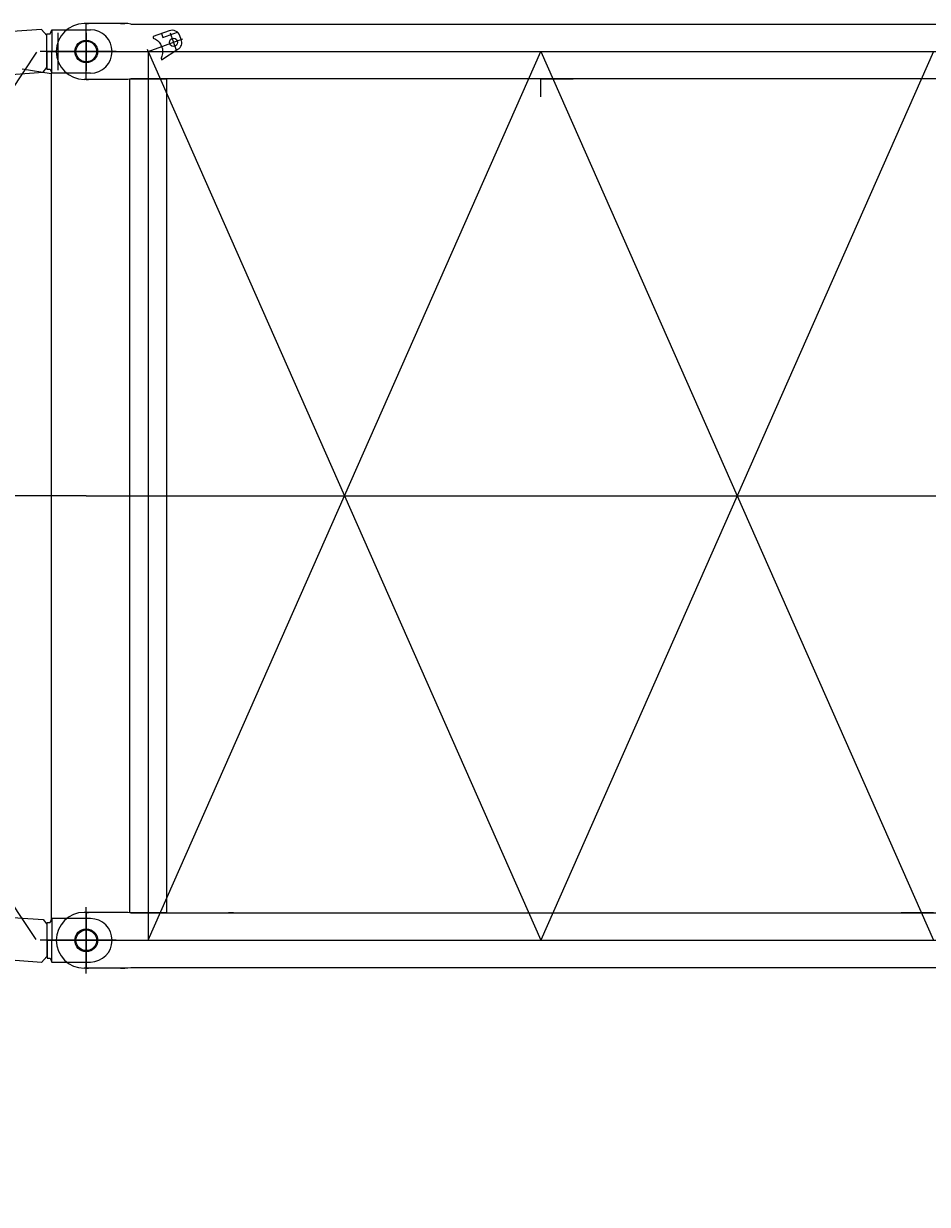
# Model space of a CAD drawing. Extents: x 8365 to 131642, y 1960 to 79602.
# Tile 53 of 121: x 68169 to 70356, y 8756 to 11612. Entities that reach past the tile are written whole.
import ezdxf
from ezdxf.enums import TextEntityAlignment as Align

# ---------------------------------------------------------------- set-up
doc = ezdxf.new("R2010")
doc.units = 0
doc.header["$LTSCALE"] = 100
doc.header["$MEASUREMENT"] = 0
doc.linetypes.add('CENTER', pattern=[50.5, 30, -9, 2.5, -9])
doc.linetypes.add('HIDDEN', pattern=[12.6, 8.4, -4.2])
doc.layers.add('1', color=7, linetype='Continuous')
doc.layers.add('11', color=7, linetype='Continuous')
doc.styles.get("Standard").update_dxf_attribs({"font": 'txt', "bigfont": 'bigfont'})
doc.dimstyles.get("Standard").update_dxf_attribs({"dimtxt": 0.18, "dimasz": 0.18, "dimexe": 0.18, "dimexo": 0.0625, "dimgap": 0.09, "dimtad": 0, "dimtih": 1, "dimtoh": 1, "dimdec": 4, "dimzin": 0, "dimdsep": 46, "dimtxsty": 'Standard', "dimcen": 0.09, "dimadec": 0, "dimazin": 0, "dimtfac": 1, "dimtdec": 4, "dimtofl": 0, "dimtmove": 0, "dimatfit": 0, "dimfxl": 1, "dimtolj": 1, "dimtzin": 0, "dimarcsym": 0})

# ---------------------------------------------------------------- blocks, each defined once
blk = doc.blocks.new('*G11')
at = {"layer": '11', "color": 7, "linetype": 'Continuous', "lineweight": 9}
for p, q in [((68211.9, 11598.5), (65449.3, 11398.6)), ((68225.3, 11583.7), (68211.9, 11598.5)), ((68233.3, 11587.8), (68236.9, 11597.5)), ((68236.9, 11597.5), (68330.3, 11597.5)), ((68236.9, 11597.5), (68236.9, 11545)), ((68225.3, 11545), (68225.3, 11587.8)), ((68225.3, 11587.8), (68233.3, 11587.8)), ((68252.8, 11499.8), (68252.8, 11590.1)), ((68225.3, 11545), (68225.3, 11502.2)), ((68230.3, 11545), (68369.1, 11545)), ((68236.9, 11492.4), (68236.9, 11545)), ((65443.2, 11296.7), (68216.3, 11495)), ((68165.3, 11503), (68235.4, 11491.9)), ((68216.3, 11495), (68225.3, 11506.2)), ((68225.3, 11502.2), (68233.3, 11502.2)), ((68233.3, 11502.2), (68236.9, 11492.4)), ((68235.4, 11491.9), (68235.4, 9439.5)), ((68330.3, 11492.4), (68236.9, 11492.4)), ((65443.2, 9643.2), (68216.3, 9445)), ((68211.9, 9341.4), (65449.3, 9541.3)), ((68320.3, 9315), (68320.3, 9475)), ((68216.3, 9445), (68225.3, 9433.7)), ((68225.4, 9395), (68225.4, 9437.8)), ((68225.4, 9437.8), (68233.3, 9437.8)), ((68233.3, 9437.8), (68236.9, 9447.5)), ((68330.3, 9447.5), (68236.9, 9447.5)), ((68236.9, 9447.5), (68236.9, 9395)), ((68225.4, 9395), (68225.4, 9352.2)), ((68230.3, 9395), (68382.8, 9395)), ((68236.9, 9342.5), (68236.9, 9395)), ((68225.3, 9356.2), (68211.9, 9341.4)), ((68225.4, 9352.2), (68233.3, 9352.2)), ((68233.3, 9352.2), (68236.9, 9342.5)), ((68236.9, 9342.5), (68330.3, 9342.5))]:
    blk.add_line(p, q, dxfattribs=at)
at = {"layer": '11', "color": 7, "linetype": 'HIDDEN', "lineweight": 9}
for p, q in [((68225.3, 11506.2), (68225.3, 11583.7)), ((68225.3, 9433.7), (68225.3, 9356.2))]:
    blk.add_line(p, q, dxfattribs=at)
at = {"layer": '11', "color": 7, "linetype": 'CENTER', "lineweight": 9}
for p, q in [((68320.4, 11590.5), (68320.4, 11498)), ((68200.3, 11543.2), (66830.3, 9492.3)), ((68225.3, 11545), (68382.8, 11545)), ((66830.3, 11447.6), (68198.5, 9396.8)), ((68320.3, 10470), (65320.3, 10470)), ((68247.8, 9447.5), (68236.9, 9447.5)), ((68320.4, 9342.5), (68320.4, 9447.5)), ((68225.4, 9395), (68382.8, 9395)), ((68236.9, 9342.5), (68247.8, 9342.5))]:
    blk.add_line(p, q, dxfattribs=at)
at = {"layer": '11', "color": 7, "linetype": 'Continuous', "lineweight": 9}
for centre in [(68320.3, 11545), (68320.4, 9395)]:
    blk.add_circle(centre, 27.5, dxfattribs=at)
for centre in [(68330.3, 11545), (68330.3, 9395)]:
    blk.add_arc(centre, 52.5, -90, 90, dxfattribs=at)
blk = doc.blocks.new('*G107')
at = {"layer": '11', "color": 7, "linetype": 'Continuous', "lineweight": 9}
for p, q in [((68320.4, 11612.5), (68315.4, 11612.5)), ((68320.4, 11612.5), (68325.4, 11612.5)), ((68420.8, 11612.5), (68320.4, 11612.5)), ((68427.9, 11611.5), (68420.8, 11612.5)), ((68427.9, 11611.5), (74212.9, 11611.5)), ((68521.3, 11595.1), (68482.3, 11580.9)), ((68482.3, 11580.9), (68482.3, 11577.4)), ((68502.5, 11588.2), (68506, 11578.9)), ((68506, 11578.9), (68541, 11591.6)), ((68550.3, 11573.9), (68547, 11583.1)), ((68502.7, 11524.5), (68542.3, 11550.3)), ((68501.3, 11528.5), (68502.7, 11524.5)), ((68320.4, 11477.5), (68315.4, 11477.5)), ((68420.8, 11477.5), (68320.4, 11477.5)), ((68320.4, 11477.4), (68325.4, 11477.4)), ((68427.9, 11478.5), (68420.8, 11477.5)), ((68425.9, 9461.5), (68425.9, 11478.5)), ((68425.9, 11478.5), (68514.8, 11478.5)), ((74212.9, 11478.5), (68427.9, 11478.5)), ((68514.8, 11478.5), (68514.8, 9461.5)), ((69420.4, 11478.5), (69342.4, 11478.5)), ((69420.4, 11435), (69420.4, 11478.5)), ((69420.4, 11478.5), (69498.3, 11478.5)), ((69420.4, 11435), (69420.4, 11478.5)), ((68514.8, 9605.5), (68514.8, 9461.5)), ((68320.4, 9462.5), (68315.4, 9462.5)), ((68320.4, 9462.5), (68325.4, 9462.5)), ((68420.8, 9462.5), (68320.4, 9462.5)), ((68427.9, 9461.5), (68420.8, 9462.5)), ((68514.8, 9461.5), (68425.9, 9461.5)), ((68427.9, 9461.5), (74212.9, 9461.5)), ((68514.8, 9461.5), (68548.3, 9461.5)), ((68676.3, 9461.5), (68664.4, 9461.5)), ((70370.4, 9461.5), (70292.4, 9461.5)), ((68320.4, 9327.5), (68315.4, 9327.5)), ((68420.8, 9327.5), (68320.4, 9327.5)), ((68320.4, 9327.4), (68325.4, 9327.4)), ((68427.9, 9328.5), (68420.8, 9327.5)), ((74212.9, 9328.5), (68427.9, 9328.5))]:
    blk.add_line(p, q, dxfattribs=at)
at = {"layer": '11', "color": 7, "linetype": 'CENTER', "lineweight": 9}
for p, q in [((68320.4, 11477.4), (68320.4, 11612.5)), ((68320.4, 11477.5), (68320.4, 11612.5)), ((68402.9, 11612.5), (68413.9, 11612.5)), ((68470.4, 11545), (68554.1, 11575.3)), ((68523.1, 11590.1), (68538.3, 11548.3)), ((68392.9, 11545), (68208.9, 11545)), ((68247.9, 11545), (68431.9, 11545)), ((68320.4, 11545), (74320.4, 11545)), ((68472.1, 11540.3), (68468.7, 11549.7)), ((68470.4, 9395), (69420.4, 11545)), ((68470.4, 9395), (69420.4, 11545)), ((68470.4, 11545), (68472.1, 11540.3)), ((68470.4, 11545), (69420.4, 9395)), ((68470.4, 11545), (68470.4, 9395)), ((69420.4, 11545), (70370.4, 9395)), ((69420.4, 11545), (70370.4, 9395)), ((70370.4, 11545), (69420.4, 9395)), ((68408.6, 11477.5), (68402.9, 11477.5)), ((68320.4, 10470), (74320.4, 10470)), ((68320.4, 10470), (74320.4, 10470)), ((68320.4, 9327.4), (68320.4, 9462.5)), ((68320.4, 9462.5), (68320.4, 9327.5)), ((68408.6, 9462.5), (68402.9, 9462.5)), ((68392.9, 9395), (68208.9, 9395)), ((68320.4, 9395), (74320.4, 9395)), ((68402.9, 9327.5), (68413.9, 9327.5))]:
    blk.add_line(p, q, dxfattribs=at)
at = {"layer": '11', "color": 7, "linetype": 'Continuous', "lineweight": 9}
blk.add_lwpolyline([(68482.3, 11577.4), (68487.6, 11574.9), (68492.5, 11571.6), (68496.7, 11567.5), (68500.2, 11562.7), (68502.8, 11557.4), (68504.5, 11551.7), (68505.2, 11545.8), (68504.9, 11539.8), (68503.6, 11534), (68501.3, 11528.5)], dxfattribs=at)
for centre, radius in [((68320.4, 11545), 25), ((68531.5, 11567.1), 10), ((68320.4, 9395), 25)]:
    blk.add_circle(centre, radius, dxfattribs=at)
for centre, radius, start, end in [((68315.4, 11545), 67.5, 90, 180), ((68528.2, 11576.3), 20, 19.9425, 109.9254), ((68531.5, 11567.1), 20, -57.199, 19.9122), ((68315.4, 11545), 67.5, 180, -90), ((68315.4, 9395), 67.5, 90, 180), ((68315.4, 9395), 67.5, 180, -90)]:
    blk.add_arc(centre, radius, start, end, dxfattribs=at)
blk = doc.blocks.new('*D130')
at = {"layer": '1', "color": 7, "linetype": 'Continuous', "lineweight": 9}
for p, q in [((74320.4, 5900), (74320.4, 10745)), ((73754.7, 7265.7), (74886, 6134.3)), ((68320.3, 6700), (74320.4, 6700))]:
    blk.add_line(p, q, dxfattribs=at)
at = {"layer": '1', "color": 7, "linetype": 'Continuous', "lineweight": 9, "oblique": 15, "width": 0.5}
blk.add_text('6000', height=1200, dxfattribs=at).set_placement((70120.3, 6700), align=Align.BOTTOM_LEFT)

msp = doc.modelspace()

# ---------------------------------------------------------------- block references
at = {"color": 7, "linetype": 'Continuous', "lineweight": 9}
for name in ['*G11', '*G107']:
    msp.add_blockref(name, (0, 0), dxfattribs=at)

# ---------------------------------------------------------------- dimensions: what is measured, and where the dimension line sits
at = {"layer": '1', "color": 7, "linetype": 'Continuous', "lineweight": 9}
dim = msp.add_linear_dim(base=(68320.33779, 6700), p1=(68320.33779, 6700), p2=(74320.3561, 10744.95422), text='6000', dimstyle='Standard', dxfattribs=at)
dim.commit()
dim.dimension.update_dxf_attribs({"geometry": '*D130', "text_midpoint": (71320.34694, 6700)})

doc.saveas('drawing.dxf')
